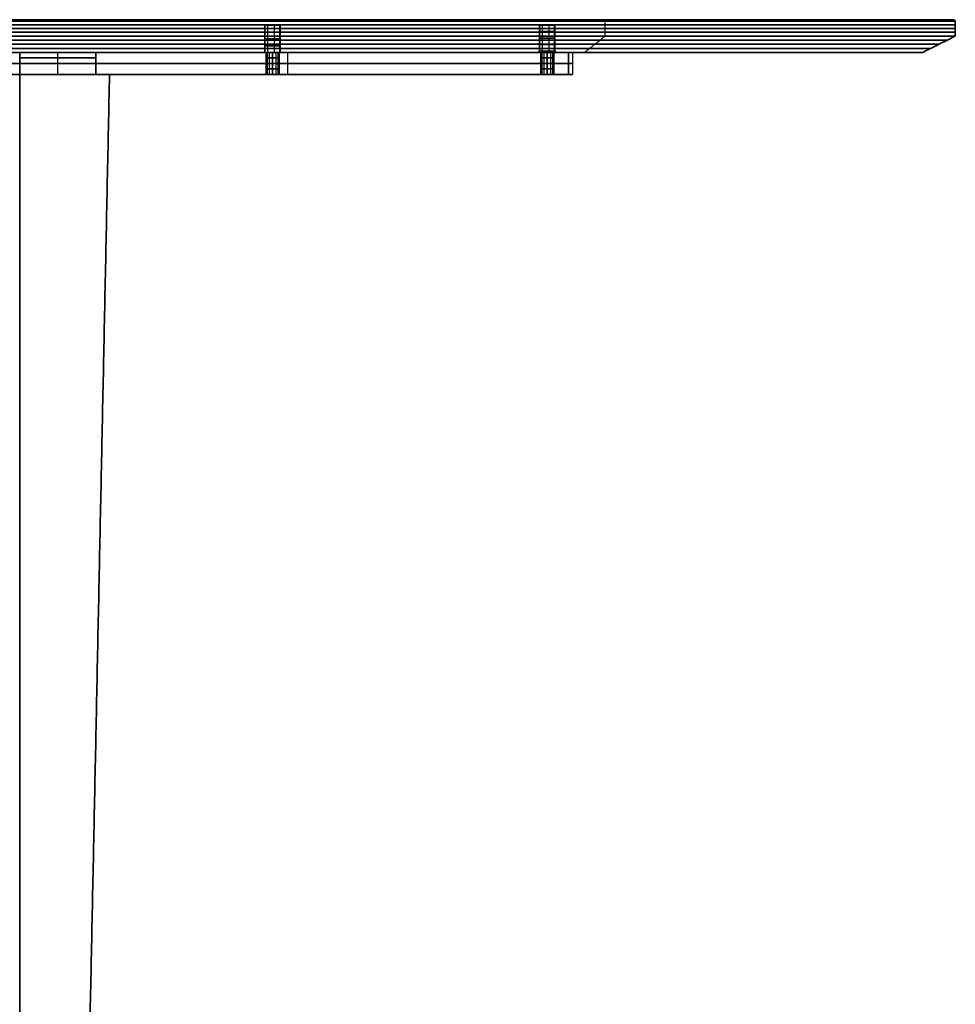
# Model space of a CAD drawing. Header units: millimetres. Extents: x -350 to 350, y -7 to 710.
# Tile 14 of 14: x 8 to 350, y 350 to 710. Entities that reach past the tile are written whole.
import ezdxf

# ---------------------------------------------------------------- set-up
doc = ezdxf.new("R2010")
doc.units = ezdxf.units.MM
doc.header["$MEASUREMENT"] = 0
for name, color, linetype in [('IGES LEVEL 10', 7, 'Continuous'), ('IGES LEVEL 3', 7, 'Continuous'), ('IGES LEVEL 8', 7, 'Continuous')]:
    doc.layers.add(name, color=color, linetype=linetype)

msp = doc.modelspace()

# ---------------------------------------------------------------- linework, layer by layer
at = {"layer": 'IGES LEVEL 10', "extrusion": (0, 1, 0)}
for centre, radius, start, end in [((0, 0, 709.5), 350, 360, 180), ((0, 0, 709.5), 350, 180, 360), ((0, 0, 710), 349.5, 360, 180), ((0, 0, 710), 349.5, 180, 360), ((-100.41, -100.41, 708), 2.85, 180, 360), ((-100.41, 100.41, 708), 2.85, 180, 360), ((-100.41, 100.41, 708), 2.85, 0, 180), ((-100.41, -100.41, 708), 2.85, 0, 180), ((-200.82, 0, 708), 2.85, 180, 360), ((-200.82, 0, 708), 2.85, 0, 180), ((0, 0, 704), 350, 0, 180), ((0, 0, 704), 350, 180, 360), ((-200.82, 0, 698.5), 2.85, 180, 0), ((-200.82, 0, 698.5), 2.85, 0, 180), ((0, 0, 698), 338, 0, 180), ((0, 0, 698), 338, 180, 0), ((-100.41, 100.41, 698), 2.85, 180, 0), ((-100.41, -100.41, 698), 2.85, 180, 0), ((-100.41, 100.41, 698), 2.85, 0, 180), ((-100.41, -100.41, 698), 2.85, 0, 180), ((-200.82, 0, 698), 3.35, 180, 0), ((-200.82, 0, 698), 3.35, 0, 180)]:
    msp.add_arc(centre, radius, start, end, dxfattribs=at)
at = {"layer": 'IGES LEVEL 10', "color": 253, "extrusion": (0, 1, 0)}
for centre, radius, start, end in [((0, 0, 709.5), 350, 360, 180), ((0, 0, 709.5), 350, 360, 180), ((0, 0, 709.5), 350, 180, 360), ((0, 0, 709.5), 350, 180, 360), ((0, 0, 709.63), 349.88, 180, 0), ((0, 0, 709.63), 349.88, 0, 180), ((0, 0, 709.75), 349.75, 0, 180), ((0, 0, 709.75), 349.75, 180, 0), ((0, 0, 709.88), 349.62, 0, 180), ((0, 0, 709.88), 349.62, 180, 0), ((0, 0, 710), 349.5, 360, 180), ((0, 0, 710), 349.5, 360, 180), ((0, 0, 710), 349.5, 180, 360), ((0, 0, 710), 349.5, 180, 360), ((0, 0, 708.13), 350, 0, 180), ((0, 0, 708.13), 350, 180, 360), ((0, 0, 706.75), 350, 0, 180), ((0, 0, 706.75), 350, 180, 360), ((-100.41, -100.41, 708), 2.85, 180, 360), ((-100.41, -100.41, 708), 2.85, 0, 180), ((-100.41, -100.41, 708), 2.85, 180, 360), ((-100.41, 100.41, 708), 2.85, 180, 360), ((-100.41, 100.41, 708), 2.85, 0, 180), ((-100.41, 100.41, 708), 2.85, 180, 360), ((-100.41, 100.41, 708), 2.85, 0, 180), ((-100.41, -100.41, 708), 2.85, 0, 180), ((-200.82, 0, 708), 2.85, 180, 360), ((-200.82, 0, 708), 2.85, 0, 180), ((-200.82, 0, 708), 2.85, 180, 360), ((-200.82, 0, 708), 2.85, 0, 180), ((-200.82, 0, 705.63), 2.85, 180, 0), ((-200.82, 0, 705.63), 2.85, 0, 180), ((0, 0, 705.38), 350, 0, 180), ((0, 0, 705.38), 350, 180, 360), ((0, 0, 704), 350, 0, 180), ((0, 0, 704), 350, 0, 180), ((0, 0, 704), 350, 180, 360), ((0, 0, 704), 350, 180, 360), ((0, 0, 702.5), 347, 0, 180), ((0, 0, 702.5), 347, 180, 360), ((-100.41, -100.41, 705.5), 2.85, 180, 0), ((-100.41, 100.41, 705.5), 2.85, 180, 0), ((-100.41, 100.41, 705.5), 2.85, 0, 180), ((-100.41, -100.41, 705.5), 2.85, 0, 180), ((-100.41, -100.41, 703), 2.85, 180, 0), ((-100.41, 100.41, 703), 2.85, 180, 0), ((-100.41, 100.41, 703), 2.85, 0, 180), ((-100.41, -100.41, 703), 2.85, 0, 180), ((-200.82, 0, 703.25), 2.85, 180, 0), ((-200.82, 0, 703.25), 2.85, 0, 180), ((0, 0, 701), 344, 0, 180), ((0, 0, 701), 344, 180, 360), ((0, 0, 699.5), 341, 0, 180), ((0, 0, 699.5), 341, 180, 360), ((-100.41, -100.41, 700.5), 2.85, 180, 0), ((-100.41, 100.41, 700.5), 2.85, 180, 0), ((-100.41, 100.41, 700.5), 2.85, 0, 180), ((-100.41, -100.41, 700.5), 2.85, 0, 180), ((-200.82, 0, 700.88), 2.85, 180, 0), ((-200.82, 0, 700.88), 2.85, 0, 180), ((-200.82, 0, 698.5), 2.85, 180, 0), ((-200.82, 0, 698.5), 2.85, 180, 0), ((-200.82, 0, 698.5), 2.85, 0, 180), ((-200.82, 0, 698.5), 2.85, 0, 180), ((0, 0, 698), 338, 0, 180), ((0, 0, 698), 338, 180, 0), ((-100.41, -100.41, 698), 2.85, 180, 0), ((-100.41, 100.41, 698), 2.85, 180, 0), ((-100.41, -100.41, 698), 2.85, 180, 0), ((-100.41, -100.41, 698), 2.85, 0, 180), ((-100.41, 100.41, 698), 2.85, 180, 0), ((-100.41, 100.41, 698), 2.85, 0, 180), ((-100.41, 100.41, 698), 2.85, 0, 180), ((-100.41, -100.41, 698), 2.85, 0, 180), ((-200.82, 0, 698), 3.35, 180, 0), ((-200.82, 0, 698), 3.35, 0, 180), ((-200.82, 0, 698), 3.35, 180, 0), ((-200.82, 0, 698), 3.35, 0, 180), ((-200.82, 0, 698.13), 3.22, 180, 0), ((-200.82, 0, 698.13), 3.22, 0, 180), ((-200.82, 0, 698.25), 3.1, 180, 0), ((-200.82, 0, 698.25), 3.1, 0, 180), ((-200.82, 0, 698.38), 2.97, 180, 0), ((-200.82, 0, 698.38), 2.97, 0, 180)]:
    msp.add_arc(centre, radius, start, end, dxfattribs=at)
at = {"layer": 'IGES LEVEL 10', "color": 253}
for points in [[(-349.5, 710), (0, 710), (349.5, 710)], [(68.18, 710, 342.78), (68.23, 709.75, 343.03), (68.28, 709.5, 343.27)], [(68.18, 710, -342.78), (68.23, 709.75, -343.03), (68.28, 709.5, -343.27)], [(222.04, 704, 270.55), (222.04, 706.75, 270.55), (222.04, 709.5, 270.55)], [(222.04, 704, -270.55), (222.04, 706.75, -270.55), (222.04, 709.5, -270.55)], [(308.23, 710, 164.75), (308.45, 709.75, 164.87), (308.67, 709.5, 164.99)], [(308.23, 710, -164.75), (308.45, 709.75, -164.87), (308.67, 709.5, -164.99)], [(350, 709.5), (349.75, 709.75), (349.5, 710)], [(349.5, 710), (349.75, 709.75), (350, 709.5)], [(350, 704), (350, 706.75), (350, 709.5)], [(350, 709.5), (350, 706.75), (350, 704)], [(103.26, 708, -100.41), (100.41, 708, -100.41), (97.56, 708, -100.41)], [(97.56, 698, -100.41), (97.56, 703, -100.41), (97.56, 708, -100.41)], [(103.26, 708, 100.41), (100.41, 708, 100.41), (97.56, 708, 100.41)], [(97.56, 698, 100.41), (97.56, 703, 100.41), (97.56, 708, 100.41)], [(97.56, 708, 100.41), (97.56, 703, 100.41), (97.56, 698, 100.41)], [(97.56, 708, -100.41), (97.56, 703, -100.41), (97.56, 698, -100.41)], [(98.6, 708, -102.61), (98.6, 703, -102.61), (98.6, 698, -102.61)], [(98.6, 708, 98.21), (98.6, 703, 98.21), (98.6, 698, 98.21)], [(98.6, 708, 102.61), (98.6, 703, 102.61), (98.6, 698, 102.61)], [(98.6, 708, -98.21), (98.6, 703, -98.21), (98.6, 698, -98.21)], [(100.41, 708, -97.56), (100.41, 708, -100.41), (100.41, 708, -103.26)], [(100.41, 708, 103.26), (100.41, 708, 100.41), (100.41, 708, 97.56)], [(100.97, 708, -103.2), (100.97, 703, -103.2), (100.97, 698, -103.2)], [(100.97, 708, 97.61), (100.97, 703, 97.61), (100.97, 698, 97.61)], [(100.97, 708, 103.2), (100.97, 703, 103.2), (100.97, 698, 103.2)], [(100.97, 708, -97.61), (100.97, 703, -97.61), (100.97, 698, -97.61)], [(102.92, 708, -101.75), (102.92, 703, -101.75), (102.92, 698, -101.75)], [(102.92, 708, 99.07), (102.92, 703, 99.07), (102.92, 698, 99.07)], [(102.92, 708, 101.75), (102.92, 703, 101.75), (102.92, 698, 101.75)], [(102.92, 708, -99.07), (102.92, 703, -99.07), (102.92, 698, -99.07)], [(103.26, 708, -100.41), (103.26, 703, -100.41), (103.26, 698, -100.41)], [(103.26, 708, 100.41), (103.26, 703, 100.41), (103.26, 698, 100.41)], [(103.26, 698, 100.41), (103.26, 703, 100.41), (103.26, 708, 100.41)], [(103.26, 698, -100.41), (103.26, 703, -100.41), (103.26, 708, -100.41)], [(203.67, 708), (200.82, 708), (197.97, 708)], [(197.97, 698.5), (197.97, 703.25), (197.97, 708)], [(197.97, 708), (197.97, 703.25), (197.97, 698.5)], [(199.01, 708, -2.2), (199.01, 703.25, -2.2), (199.01, 698.5, -2.2)], [(199.01, 708, 2.2), (199.01, 703.25, 2.2), (199.01, 698.5, 2.2)], [(200.82, 708, 2.85), (200.82, 708), (200.82, 708, -2.85)], [(201.37, 708, -2.8), (201.37, 703.25, -2.8), (201.37, 698.5, -2.8)], [(201.37, 708, 2.8), (201.37, 703.25, 2.8), (201.37, 698.5, 2.8)], [(203.33, 708, -1.34), (203.33, 703.25, -1.34), (203.33, 698.5, -1.34)], [(203.33, 708, 1.34), (203.33, 703.25, 1.34), (203.33, 698.5, 1.34)], [(203.67, 708), (203.67, 703.25), (203.67, 698.5)], [(203.67, 698.5), (203.67, 703.25), (203.67, 708)], [(214.42, 698, 261.28), (218.23, 701, 265.92), (222.04, 704, 270.55)], [(214.42, 698, -261.28), (218.23, 701, -265.92), (222.04, 704, -270.55)], [(338, 698), (344, 701), (350, 704)], [(350, 704), (344, 701), (338, 698)], [(197.47, 698), (197.72, 698.25), (197.97, 698.5)], [(197.97, 698.5), (197.72, 698.25), (197.47, 698)], [(199.01, 698.5, -2.2), (198.85, 698.25, -2.4), (198.69, 698, -2.59)], [(199.01, 698.5, 2.2), (198.85, 698.25, 2.4), (198.69, 698, 2.59)], [(201.37, 698.5, -2.8), (201.42, 698.25, -3.04), (201.47, 698, -3.29)], [(201.37, 698.5, 2.8), (201.42, 698.25, 3.04), (201.47, 698, 3.29)], [(203.33, 698.5, -1.34), (203.55, 698.25, -1.46), (203.77, 698, -1.58)], [(203.33, 698.5, 1.34), (203.55, 698.25, 1.46), (203.77, 698, 1.58)], [(203.67, 698.5), (203.92, 698.25), (204.17, 698)], [(204.17, 698), (203.92, 698.25), (203.67, 698.5)], [(197.47, 698), (0, 698), (-197.47, 698)], [(338, 698), (271.08, 698), (204.17, 698)]]:
    msp.add_open_spline(points, degree=2, dxfattribs=at)
at = {"layer": 'IGES LEVEL 10'}
for points in [[(349.5, 710), (349.75, 709.75), (350, 709.5)], [(350, 709.5), (350, 706.75), (350, 704)], [(97.56, 708, 100.41), (97.56, 703, 100.41), (97.56, 698, 100.41)], [(97.56, 708, -100.41), (97.56, 703, -100.41), (97.56, 698, -100.41)], [(103.26, 698, 100.41), (103.26, 703, 100.41), (103.26, 708, 100.41)], [(103.26, 698, -100.41), (103.26, 703, -100.41), (103.26, 708, -100.41)], [(197.97, 708), (197.97, 703.25), (197.97, 698.5)], [(203.67, 698.5), (203.67, 703.25), (203.67, 708)], [(350, 704), (344, 701), (338, 698)], [(197.97, 698.5), (197.72, 698.25), (197.47, 698)], [(204.17, 698), (203.92, 698.25), (203.67, 698.5)]]:
    msp.add_open_spline(points, degree=2, dxfattribs=at)
at = {"layer": 'IGES LEVEL 10', "color": 253}
for points, knots in [([(-338, 698), (-338, 698, -16.6), (-334.74, 698, -49.65), (-328.27, 698, -82.23), (-318.63, 698, -114.01), (-305.92, 698, -144.69), (-290.26, 698, -173.98), (-271.81, 698, -201.59), (-250.74, 698, -227.26), (-227.26, 698, -250.74), (-201.59, 698, -271.81), (-173.98, 698, -290.26), (-144.69, 698, -305.92), (-114.01, 698, -318.63), (-82.23, 698, -328.27), (-49.65, 698, -334.74), (-16.6, 698, -338), (16.6, 698, -338), (49.65, 698, -334.74), (65.94, 698, -331.51), (82.23, 698, -328.27), (98.12, 698, -323.45), (114.01, 698, -318.63), (144.69, 698, -305.92), (173.98, 698, -290.26), (187.78, 698, -281.04), (201.59, 698, -271.81), (214.42, 698, -261.28), (227.26, 698, -250.74), (250.74, 698, -227.26), (261.28, 698, -214.42), (271.81, 698, -201.59), (281.04, 698, -187.78), (290.26, 698, -173.98), (305.92, 698, -144.69), (318.63, 698, -114.01), (323.45, 698, -98.12), (328.27, 698, -82.23), (331.51, 698, -65.94), (334.74, 698, -49.65), (336.37, 698, -33.13), (338, 698, -16.6), (338, 698)], [0, 0, 0, 0.03125, 0.0625, 0.09375, 0.125, 0.15625, 0.1875, 0.21875, 0.25, 0.28125, 0.3125, 0.34375, 0.375, 0.40625, 0.4375, 0.46875, 0.5, 0.53125, 0.5625, 0.5625, 0.59375, 0.59375, 0.625, 0.65625, 0.6875, 0.6875, 0.71875, 0.71875, 0.75, 0.78125, 0.78125, 0.8125, 0.8125, 0.84375, 0.875, 0.90625, 0.90625, 0.9375, 0.9375, 0.96875, 0.96875, 1, 1, 1]), ([(338, 698), (338, 698, 16.6), (336.37, 698, 33.13), (334.74, 698, 49.65), (331.51, 698, 65.94), (328.27, 698, 82.23), (323.45, 698, 98.12), (318.63, 698, 114.01), (305.92, 698, 144.69), (290.26, 698, 173.98), (281.04, 698, 187.78), (271.81, 698, 201.59), (261.28, 698, 214.42), (250.74, 698, 227.26), (227.26, 698, 250.74), (214.42, 698, 261.28), (201.59, 698, 271.81), (187.78, 698, 281.04), (173.98, 698, 290.26), (144.69, 698, 305.92), (114.01, 698, 318.63), (98.12, 698, 323.45), (82.23, 698, 328.27), (65.94, 698, 331.51), (49.65, 698, 334.74), (33.13, 698, 336.37), (16.6, 698, 338), (-16.6, 698, 338), (-33.13, 698, 336.37), (-49.65, 698, 334.74), (-65.94, 698, 331.51), (-82.23, 698, 328.27), (-98.12, 698, 323.45), (-114.01, 698, 318.63), (-144.69, 698, 305.92), (-173.98, 698, 290.26), (-187.78, 698, 281.04), (-201.59, 698, 271.81), (-214.42, 698, 261.28), (-227.26, 698, 250.74), (-250.74, 698, 227.26), (-261.28, 698, 214.42), (-271.81, 698, 201.59), (-281.04, 698, 187.78), (-290.26, 698, 173.98), (-305.92, 698, 144.69), (-318.63, 698, 114.01), (-323.45, 698, 98.12), (-328.27, 698, 82.23), (-331.51, 698, 65.94), (-334.74, 698, 49.65), (-338, 698, 16.6), (-338, 698)], [1, 1, 1, 1.03125, 1.03125, 1.0625, 1.0625, 1.09375, 1.09375, 1.125, 1.15625, 1.1875, 1.1875, 1.21875, 1.21875, 1.25, 1.28125, 1.28125, 1.3125, 1.3125, 1.34375, 1.375, 1.40625, 1.40625, 1.4375, 1.4375, 1.46875, 1.46875, 1.5, 1.53125, 1.53125, 1.5625, 1.5625, 1.59375, 1.59375, 1.625, 1.65625, 1.6875, 1.6875, 1.71875, 1.71875, 1.75, 1.78125, 1.78125, 1.8125, 1.8125, 1.84375, 1.875, 1.90625, 1.90625, 1.9375, 1.9375, 1.96875, 2, 2, 2])]:
    msp.add_open_spline(points, degree=2, knots=knots, dxfattribs=at)
at = {"layer": 'IGES LEVEL 3'}
for points in [[(35.83, 696, 5), (21.92, 696, 5), (8, 696, 5)], [(8, 696, -5), (21.92, 696, -5), (35.83, 696, -5)], [(8, 696, 5), (8, 352, 5), (8, 8, 5)], [(8, 696, -5), (8, 696), (8, 696, 5)], [(8, 8, -5), (8, 352, -5), (8, 696, -5)], [(35.83, 690, 5), (35.83, 693, 5), (35.83, 696, 5)], [(35.83, 696, -5), (35.83, 693, -5), (35.83, 690, -5)], [(35.83, 696, -5), (35.83, 696), (35.83, 696, 5)], [(28, 66.96, 5), (34.42, 378.48, 5), (40.83, 690, 5)], [(40.83, 690, -5), (34.42, 378.48, -5), (28, 66.96, -5)], [(40.83, 690, 5), (38.33, 690, 5), (35.83, 690, 5)], [(35.83, 690, -5), (38.33, 690, -5), (40.83, 690, -5)], [(35.83, 690, 5), (35.83, 690), (35.83, 690, -5)], [(40.83, 690, -5), (40.83, 690), (40.83, 690, 5)]]:
    msp.add_open_spline(points, degree=2, dxfattribs=at)
at = {"layer": 'IGES LEVEL 3', "color": 253}
for points in [[(8, 8, 5), (8, 352, 5), (8, 696, 5)], [(8, 696, 5), (21.92, 696, 5), (35.83, 696, 5)], [(8, 8, -5), (8, 352, -5), (8, 696, -5)], [(8, 696, -5), (21.92, 696, -5), (35.83, 696, -5)], [(35.83, 696, 5), (21.92, 696, 5), (8, 696, 5)], [(8, 696, 5), (8, 696), (8, 696, -5)], [(8, 696, -5), (21.92, 696, -5), (35.83, 696, -5)], [(35.83, 696), (21.92, 696), (8, 696)], [(8, 8, -5), (8, 352, -5), (8, 696, -5)], [(8, 696, -5), (8, 696), (8, 696, 5)], [(8, 696, 5), (8, 352, 5), (8, 8, 5)], [(8, 8), (8, 352), (8, 696)], [(21.92, 696, -5), (21.92, 696), (21.92, 696, 5)], [(35.83, 696, 5), (35.83, 693, 5), (35.83, 690, 5)], [(35.83, 696, -5), (35.83, 693, -5), (35.83, 690, -5)], [(35.83, 690, 5), (35.83, 693, 5), (35.83, 696, 5)], [(35.83, 696, 5), (35.83, 696), (35.83, 696, -5)], [(35.83, 696, -5), (35.83, 693, -5), (35.83, 690, -5)], [(35.83, 690), (35.83, 693), (35.83, 696)], [(35.83, 696, -5), (35.83, 696), (35.83, 696, 5)], [(35.83, 693, -5), (35.83, 693), (35.83, 693, 5)], [(40.83, 690, 5), (34.42, 378.48, 5), (28, 66.96, 5)], [(40.83, 690, -5), (34.42, 378.48, -5), (28, 66.96, -5)], [(28, 66.96, 5), (34.42, 378.48, 5), (40.83, 690, 5)], [(40.83, 690, -5), (34.42, 378.48, -5), (28, 66.96, -5)], [(28, 66.96), (34.42, 378.48), (40.83, 690)], [(35.83, 690, 5), (38.33, 690, 5), (40.83, 690, 5)], [(35.83, 690, -5), (38.33, 690, -5), (40.83, 690, -5)], [(35.83, 690, -5), (35.83, 690), (35.83, 690, 5)], [(40.83, 690, 5), (38.33, 690, 5), (35.83, 690, 5)], [(35.83, 690, 5), (35.83, 690), (35.83, 690, -5)], [(35.83, 690, -5), (38.33, 690, -5), (40.83, 690, -5)], [(40.83, 690), (38.33, 690), (35.83, 690)], [(38.33, 690, -5), (38.33, 690), (38.33, 690, 5)], [(40.83, 690, 5), (40.83, 690), (40.83, 690, -5)], [(40.83, 690, -5), (40.83, 690), (40.83, 690, 5)], [(34.42, 378.48, 5), (34.42, 378.48), (34.42, 378.48, -5)], [(8, 352, 5), (8, 352), (8, 352, -5)]]:
    msp.add_open_spline(points, degree=2, dxfattribs=at)
at = {"layer": 'IGES LEVEL 8', "extrusion": (0, 1, 0)}
for centre, radius, start, end in [((-100.41, 100.41, 698), 2.5, 270, 90), ((-100.41, -100.41, 698), 2.5, 270, 90), ((-100.41, 100.41, 698), 2.5, 90, 270), ((-100.41, -100.41, 698), 2.5, 90, 270), ((-200.82, 0, 698), 2.5, 270, 90), ((-200.82, 0, 698), 2.5, 90, 270), ((-205.06, -0.26, 698), 5, 135, 225), ((-100.41, 100.41, 690), 2.5, 270, 90), ((-100.41, -100.41, 690), 2.5, 270, 90), ((-100.41, 100.41, 690), 2.5, 90, 270), ((-100.41, -100.41, 690), 2.5, 90, 270), ((-200.82, 0, 690), 2.5, 270, 90), ((-200.82, 0, 690), 2.5, 90, 270), ((-205.06, -0.26, 690), 5, 135, 225)]:
    msp.add_arc(centre, radius, start, end, dxfattribs=at)
at = {"layer": 'IGES LEVEL 8', "color": 253, "extrusion": (0, 1, 0)}
for centre, radius, start, end in [((-100.41, -100.41, 698), 2.5, 270, 90), ((-100.41, 100.41, 698), 2.5, 270, 90), ((-100.41, 100.41, 698), 2.5, 270, 90), ((-100.41, -100.41, 698), 2.5, 270, 90), ((-100.41, 100.41, 696), 2.5, 270, 90), ((-100.41, -100.41, 696), 2.5, 270, 90), ((-100.41, -100.41, 698), 2.5, 90, 270), ((-100.41, 100.41, 698), 2.5, 90, 270), ((-100.41, -100.41, 698), 2.5, 90, 270), ((-100.41, 100.41, 698), 2.5, 90, 270), ((-100.41, -100.41, 696), 2.5, 90, 270), ((-100.41, 100.41, 696), 2.5, 90, 270), ((-200.82, 0, 698), 2.5, 270, 90), ((-200.82, 0, 698), 2.5, 270, 90), ((-200.82, 0, 696), 2.5, 270, 90), ((-200.82, 0, 698), 2.5, 90, 270), ((-200.82, 0, 698), 2.5, 90, 270), ((-200.82, 0, 696), 2.5, 90, 270), ((-205.06, -0.26, 698), 5, 135, 225), ((-205.06, -0.26, 698), 5, 135, 225), ((-100.41, 100.41, 694), 2.5, 270, 90), ((-100.41, -100.41, 694), 2.5, 270, 90), ((-100.41, 100.41, 692), 2.5, 270, 90), ((-100.41, -100.41, 692), 2.5, 270, 90), ((-100.41, -100.41, 694), 2.5, 90, 270), ((-100.41, 100.41, 694), 2.5, 90, 270), ((-100.41, -100.41, 692), 2.5, 90, 270), ((-100.41, 100.41, 692), 2.5, 90, 270), ((-200.82, 0, 694), 2.5, 270, 90), ((-200.82, 0, 692), 2.5, 270, 90), ((-200.82, 0, 694), 2.5, 90, 270), ((-200.82, 0, 692), 2.5, 90, 270), ((-205.06, -0.26, 694), 5, 135, 225), ((-100.41, 100.41, 690), 2.5, 270, 90), ((-100.41, -100.41, 690), 2.5, 270, 90), ((-100.41, -100.41, 690), 2.5, 90, 270), ((-100.41, 100.41, 690), 2.5, 90, 270), ((-200.82, 0, 690), 2.5, 270, 90), ((-200.82, 0, 690), 2.5, 270, 90), ((-200.82, 0, 690), 2.5, 90, 270), ((-200.82, 0, 690), 2.5, 90, 270), ((-205.06, -0.26, 690), 5, 135, 225), ((-205.06, -0.26, 690), 5, 135, 225)]:
    msp.add_arc(centre, radius, start, end, dxfattribs=at)
at = {"layer": 'IGES LEVEL 8', "color": 253, "extrusion": (0, 1, -1.95996e-10)}
msp.add_arc((-100.41, -100.41, 690), 2.5, 270, 90, dxfattribs=at)
at = {"layer": 'IGES LEVEL 8', "color": 253, "extrusion": (0, 1, 1.95996e-10)}
msp.add_arc((-100.41, 100.41, 690), 2.5, 270, 90, dxfattribs=at)
at = {"layer": 'IGES LEVEL 8', "color": 253, "extrusion": (2.78527e-24, 1, -1.95996e-10)}
msp.add_arc((-100.41, -100.41, 690), 2.5, 90, 270, dxfattribs=at)
at = {"layer": 'IGES LEVEL 8', "color": 253, "extrusion": (-2.78527e-24, 1, 1.95996e-10)}
msp.add_arc((-100.41, 100.41, 690), 2.5, 90, 270, dxfattribs=at)
at = {"layer": 'IGES LEVEL 8'}
for points in [[(208.6, 698, -3.8), (106.07, 698, -106.33), (3.54, 698, -208.86)], [(3.54, 698, 208.34), (106.07, 698, 105.81), (208.6, 698, 3.28)], [(8, 698, -5), (8, 694, -5), (8, 690, -5)], [(8, 690, 5), (8, 694, 5), (8, 698, 5)], [(8, 698, -5), (21.92, 698, -5), (35.84, 698, -5)], [(8, 698, 5), (8, 698), (8, 698, -5)], [(35.84, 698, 5), (21.92, 698, 5), (8, 698, 5)], [(35.84, 698, -5), (35.84, 694, -5), (35.84, 690, -5)], [(35.84, 698, 5), (35.84, 694, 5), (35.84, 690, 5)], [(35.84, 698, -5), (35.84, 698), (35.84, 698, 5)], [(100.41, 690, 102.91), (100.41, 694, 102.91), (100.41, 698, 102.91)], [(100.41, 698, 97.91), (100.41, 694, 97.91), (100.41, 690, 97.91)], [(100.41, 690, -97.91), (100.41, 694, -97.91), (100.41, 698, -97.91)], [(100.41, 698, -102.91), (100.41, 694, -102.91), (100.41, 690, -102.91)], [(200.82, 690, 2.5), (200.82, 694, 2.5), (200.82, 698, 2.5)], [(200.82, 698, -2.5), (200.82, 694, -2.5), (200.82, 690, -2.5)], [(208.6, 690, -3.8), (208.6, 694, -3.8), (208.6, 698, -3.8)], [(208.6, 698, 3.28), (208.6, 694, 3.28), (208.6, 690, 3.28)], [(208.6, 690, -3.8), (106.07, 690, -106.33), (3.54, 690, -208.86)], [(3.54, 690, 208.34), (106.07, 690, 105.81), (208.6, 690, 3.28)], [(35.84, 690, 5), (21.92, 690, 5), (8, 690, 5)], [(8, 690, -5), (21.92, 690, -5), (35.84, 690, -5)], [(8, 690, 5), (8, 690), (8, 690, -5)], [(35.84, 690, -5), (35.84, 690), (35.84, 690, 5)]]:
    msp.add_open_spline(points, degree=2, dxfattribs=at)
at = {"layer": 'IGES LEVEL 8', "color": 253}
for points in [[(208.6, 698, -3.8), (106.07, 698, -106.33), (3.54, 698, -208.86)], [(3.54, 698, 208.34), (106.07, 698, 105.81), (208.6, 698, 3.28)], [(3.54, 698, 208.34), (106.07, 698, 105.81), (208.6, 698, 3.28)], [(208.6, 698, -3.8), (106.07, 698, -106.33), (3.54, 698, -208.86)], [(8, 690, -5), (8, 694, -5), (8, 698, -5)], [(8, 698, -5), (8, 698), (8, 698, 5)], [(8, 698, 5), (8, 694, 5), (8, 690, 5)], [(8, 690), (8, 694), (8, 698)], [(35.84, 698, -5), (21.92, 698, -5), (8, 698, -5)], [(8, 698, -5), (8, 694, -5), (8, 690, -5)], [(8, 690, 5), (8, 694, 5), (8, 698, 5)], [(8, 698, 5), (21.92, 698, 5), (35.84, 698, 5)], [(35.84, 698, 5), (21.92, 698, 5), (8, 698, 5)], [(8, 698, 5), (8, 698), (8, 698, -5)], [(8, 698, -5), (21.92, 698, -5), (35.84, 698, -5)], [(21.92, 690, -5), (21.92, 694, -5), (21.92, 698, -5)], [(21.92, 690, 5), (21.92, 694, 5), (21.92, 698, 5)], [(35.84, 690, -5), (35.84, 694, -5), (35.84, 698, -5)], [(35.84, 690, 5), (35.84, 694, 5), (35.84, 698, 5)], [(35.84, 698, 5), (35.84, 698), (35.84, 698, -5)], [(35.84, 698, -5), (35.84, 694, -5), (35.84, 690, -5)], [(35.84, 690), (35.84, 694), (35.84, 698)], [(35.84, 698, 5), (35.84, 694, 5), (35.84, 690, 5)], [(35.84, 698, -5), (35.84, 698), (35.84, 698, 5)], [(35.84, 698, -0.26), (117.08, 698, -0.26), (198.33, 698, -0.26)], [(97.96, 698, 100.9), (97.96, 694, 100.9), (97.96, 690, 100.9)], [(97.96, 698, -99.92), (97.96, 694, -99.92), (97.96, 690, -99.92)], [(98.48, 698, 98.82), (98.48, 694, 98.82), (98.48, 690, 98.82)], [(98.48, 698, -102), (98.48, 694, -102), (98.48, 690, -102)], [(99.23, 698, 102.61), (99.23, 694, 102.61), (99.23, 690, 102.61)], [(99.23, 698, -98.2), (99.23, 694, -98.2), (99.23, 690, -98.2)], [(100.41, 698, -97.91), (100.41, 694, -97.91), (100.41, 690, -97.91)], [(100.41, 690, -102.91), (100.41, 694, -102.91), (100.41, 698, -102.91)], [(100.41, 698, 102.91), (100.41, 694, 102.91), (100.41, 690, 102.91)], [(100.41, 690, 97.91), (100.41, 694, 97.91), (100.41, 698, 97.91)], [(100.41, 698, 97.91), (100.41, 694, 97.91), (100.41, 690, 97.91)], [(100.41, 690, 102.91), (100.41, 694, 102.91), (100.41, 698, 102.91)], [(100.41, 698, -102.91), (100.41, 694, -102.91), (100.41, 690, -102.91)], [(100.41, 690, -97.91), (100.41, 694, -97.91), (100.41, 698, -97.91)], [(101.59, 698, -98.2), (101.59, 694, -98.2), (101.59, 690, -98.2)], [(101.59, 698, 102.61), (101.59, 694, 102.61), (101.59, 690, 102.61)], [(102.34, 698, -102), (102.34, 694, -102), (102.34, 690, -102)], [(102.34, 698, 98.82), (102.34, 694, 98.82), (102.34, 690, 98.82)], [(102.86, 698, -99.92), (102.86, 694, -99.92), (102.86, 690, -99.92)], [(102.86, 698, 100.9), (102.86, 694, 100.9), (102.86, 690, 100.9)], [(106.07, 690, -106.33), (106.07, 694, -106.33), (106.07, 698, -106.33)], [(106.07, 690, 105.81), (106.07, 694, 105.81), (106.07, 698, 105.81)], [(198.37, 698, 0.49), (198.37, 694, 0.49), (198.37, 690, 0.49)], [(198.89, 698, -1.59), (198.89, 694, -1.59), (198.89, 690, -1.59)], [(199.64, 698, 2.2), (199.64, 694, 2.2), (199.64, 690, 2.2)], [(200.82, 698, 2.5), (200.82, 694, 2.5), (200.82, 690, 2.5)], [(200.82, 690, -2.5), (200.82, 694, -2.5), (200.82, 698, -2.5)], [(200.82, 698, -2.5), (200.82, 694, -2.5), (200.82, 690, -2.5)], [(200.82, 690, 2.5), (200.82, 694, 2.5), (200.82, 698, 2.5)], [(202, 698, 2.2), (202, 694, 2.2), (202, 690, 2.2)], [(202.75, 698, -1.59), (202.75, 694, -1.59), (202.75, 690, -1.59)], [(203.27, 698, 0.49), (203.27, 694, 0.49), (203.27, 690, 0.49)], [(203.31, 698, -0.26), (206.68, 698, -0.26), (210.06, 698, -0.26)], [(208.6, 690, -3.8), (208.6, 694, -3.8), (208.6, 698, -3.8)], [(208.6, 698, 3.28), (208.6, 694, 3.28), (208.6, 690, 3.28)], [(208.6, 690, -3.8), (208.6, 694, -3.8), (208.6, 698, -3.8)], [(208.6, 698, 3.28), (208.6, 694, 3.28), (208.6, 690, 3.28)], [(210.06, 698, -0.26), (210.06, 694, -0.26), (210.06, 690, -0.26)], [(3.54, 694, -208.86), (106.07, 694, -106.33), (208.6, 694, -3.8)], [(208.6, 694, 3.28), (106.07, 694, 105.81), (3.54, 694, 208.34)], [(8, 694, 5), (8, 694), (8, 694, -5)], [(8, 694, -5), (21.92, 694, -5), (35.84, 694, -5)], [(35.84, 694, 5), (21.92, 694, 5), (8, 694, 5)], [(35.84, 694, -5), (35.84, 694), (35.84, 694, 5)], [(3.54, 690, -208.86), (106.07, 690, -106.33), (208.6, 690, -3.8)], [(208.6, 690, 3.28), (106.07, 690, 105.81), (3.54, 690, 208.34)], [(3.54, 690, 208.34), (106.07, 690, 105.81), (208.6, 690, 3.28)], [(208.6, 690, -3.8), (106.07, 690, -106.33), (3.54, 690, -208.86)], [(8, 690, 5), (8, 690), (8, 690, -5)], [(8, 690, -5), (21.92, 690, -5), (35.84, 690, -5)], [(35.84, 690, 5), (21.92, 690, 5), (8, 690, 5)], [(8, 690, 5), (8, 690), (8, 690, -5)], [(8, 690, -5), (21.92, 690, -5), (35.84, 690, -5)], [(35.84, 690, 5), (21.92, 690, 5), (8, 690, 5)], [(35.84, 690, -5), (35.84, 690), (35.84, 690, 5)], [(35.84, 690, -5), (35.84, 690), (35.84, 690, 5)], [(35.84, 690, -0.26), (117.08, 690, -0.26), (198.33, 690, -0.26)], [(203.31, 690, -0.26), (206.68, 690, -0.26), (210.06, 690, -0.26)]]:
    msp.add_open_spline(points, degree=2, dxfattribs=at)

doc.saveas('drawing.dxf')
